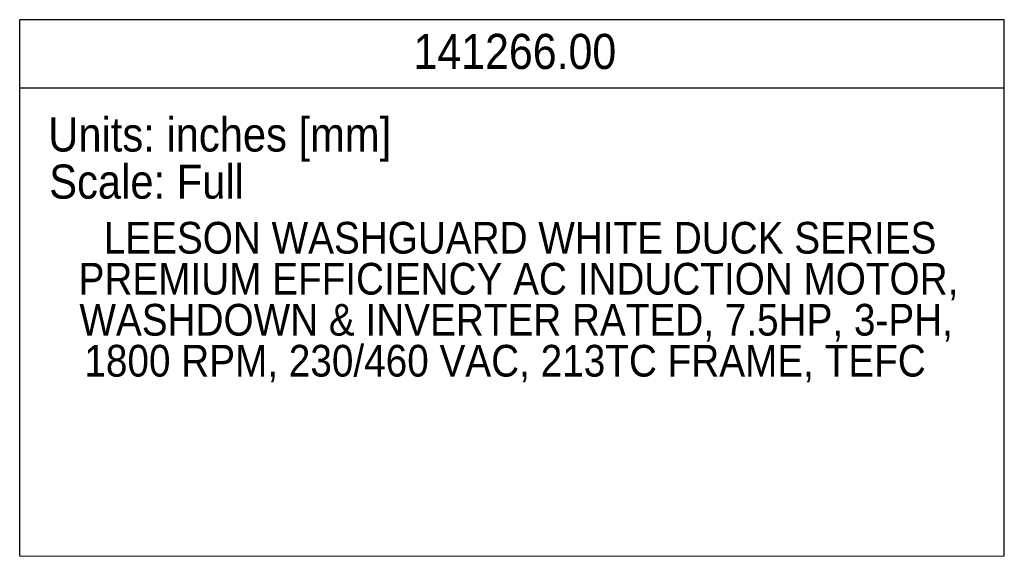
# Model space of a CAD drawing. Header units: inches. Extents: x 1.5 to 80, y 0 to 39.8.
# Tile 5 of 15: x 59.8 to 80, y 0 to 11. Entities that reach past the tile are written whole.
import ezdxf

# ---------------------------------------------------------------- set-up
doc = ezdxf.new("R2010")
doc.units = ezdxf.units.IN
doc.header["$MEASUREMENT"] = 0
doc.linetypes.add('SLD-Solid', pattern=[0])
doc.layers.add('TEXT', color=140, linetype='SLD-Solid')
doc.styles.add('SLDTEXTSTYLE0', font='GOTHIC.TTF', dxfattribs={"width": 0.913})

# ---------------------------------------------------------------- blocks, each defined once
blk = doc.blocks.new('SW_NOTE_1')
at = {"layer": 'TEXT', "color": 0, "char_height": 0.65, "attachment_point": 2, "style": 'SLDTEXTSTYLE0'}
for s, insert in [('LEESON WASHGUARD WHITE DUCK SERIES ', (8.612, 0.83)), ('PREMIUM EFFICIENCY AC INDUCTION MOTOR, ', (8.58, -0.01)), ('WASHDOWN & INVERTER RATED, 7.5HP, 3-PH, ', (8.532, -0.851)), ('1800 RPM, 230/460 VAC, 213TC FRAME, TEFC', (8.305, -1.691))]:
    blk.add_mtext(s, dxfattribs=dict(at, insert=insert))

msp = doc.modelspace()

# ---------------------------------------------------------------- linework, layer by layer
at = {"color": 140, "linetype": 'SLD-Solid', "lineweight": 18}
msp.add_line((79.99987, 0.00001), (59.81987, 0.00001), dxfattribs=at)
at = {"layer": 'TEXT'}
for p, q in [((79.99987, 11.00001), (59.81987, 11.00001)), ((59.81987, 0.00001), (59.81987, 11.00001)), ((79.99987, 0.00001), (79.99987, 11.00001)), ((59.81987, 9.60001), (79.99987, 9.60001))]:
    msp.add_line(p, q, dxfattribs=at)

# ---------------------------------------------------------------- block references
msp.add_blockref('SW_NOTE_1', (61.46278, 6.02503), dxfattribs=at)

# ---------------------------------------------------------------- texts
at = {"layer": 'TEXT', "style": 'SLDTEXTSTYLE0'}
for s, insert, char_height, attachment_point in [('141266.00', (69.96876, 10.70966), 0.72, 2), ('Units: inches [mm]', (60.40493, 8.99759), 0.7, 1), ('Scale: Full', (60.42538, 8.03111), 0.7, 1)]:
    msp.add_mtext(s, dxfattribs=dict(at, insert=insert, char_height=char_height, attachment_point=attachment_point))

doc.saveas('drawing.dxf')
